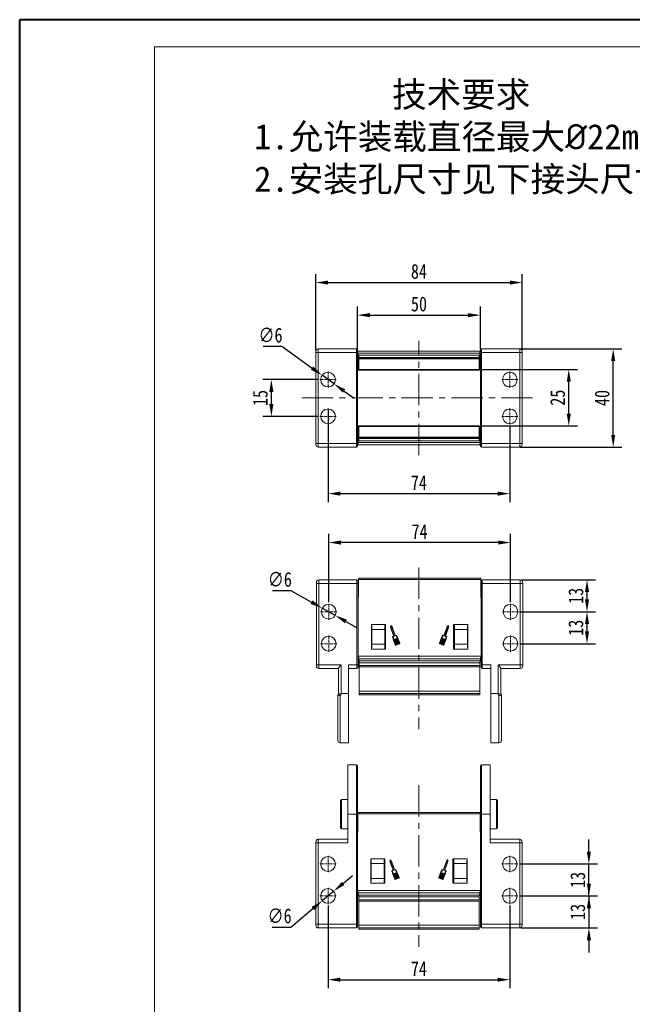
# Model space of a CAD drawing. Header units: millimetres. Extents: x 2548 to 3470, y -441 to 211.
# Tile 5 of 49: x 2548 to 2798, y -190 to 211. Entities that reach past the tile are written whole.
import ezdxf

# ---------------------------------------------------------------- set-up
doc = ezdxf.new("R2010")
doc.units = ezdxf.units.MM
doc.linetypes.add('CENTER', pattern=[0.6, 0.375, -0.075, 0.075, -0.075])
doc.linetypes.add('CENTERX2', pattern=[20.32, 12.7, -2.54, 2.54, -2.54])
doc.styles.get("Standard").update_dxf_attribs({"font": '仿宋_GB2312.ttf', "width": 0.8})
doc.styles.add('样式 6', font='仿宋_GB2312.ttf')
doc.dimstyles.new('ISO-25.1', dxfattribs={"dimtxt": 6, "dimasz": 5, "dimexe": 3.5, "dimexo": 0.625, "dimgap": 1.5, "dimtad": 1, "dimtoh": 1, "dimdsep": 46, "dimtxsty": 'Standard', "dimcen": 2.5, "dimadec": 0, "dimazin": 0, "dimtfac": 1, "dimtmove": 0, "dimatfit": 3, "dimfxl": 0, "dimarcsym": 0})
doc.dimstyles.new('副本 ISO-25.1', dxfattribs={"dimtxt": 6, "dimasz": 5, "dimexe": 3.5, "dimexo": 0.625, "dimgap": 1.5, "dimtad": 1, "dimdsep": 46, "dimtxsty": 'Standard', "dimcen": 2.5, "dimadec": 0, "dimazin": 0, "dimtfac": 1, "dimtmove": 0, "dimatfit": 3, "dimfxl": 0, "dimarcsym": 0})

# ---------------------------------------------------------------- blocks, each defined once
blk = doc.blocks.new('*D594')
at = {"color": 0, "lineweight": -2}
for p, q in [((2673.67, -149.56), (2673.67, -183.22)), ((2747.67, -149.56), (2747.67, -183.22)), ((2678.67, -179.72), (2742.67, -179.72))]:
    blk.add_line(p, q, dxfattribs=at)
at = {"color": 0, "lineweight": 9}
for points in [[(2678.67, -178.88), (2678.67, -180.55), (2673.67, -179.72)], [(2742.67, -178.88), (2742.67, -180.55), (2747.67, -179.72)]]:
    blk.add_solid(points, dxfattribs=at)
at = {"layer": 'Defpoints', "color": 0, "lineweight": 9}
for p in [(2673.67, -148.94), (2747.67, -148.94), (2747.67, -179.72)]:
    blk.add_point(p, dxfattribs=at)
at = {"color": 0, "lineweight": 9, "insert": (2710.67, -175.22), "char_height": 6, "attachment_point": 5}
blk.add_mtext('74', dxfattribs=at)
blk = doc.blocks.new('*D601')
at = {"color": 0, "lineweight": -2}
for p, q in [((2779.86, -127.64), (2779.86, -122.64)), ((2751.6, -132.64), (2783.36, -132.64)), ((2779.86, -145.64), (2779.86, -132.64)), ((2751.6, -145.64), (2783.36, -145.64)), ((2779.86, -150.64), (2779.86, -155.64))]:
    blk.add_line(p, q, dxfattribs=at)
at = {"color": 0, "lineweight": 9}
for points in [[(2779.03, -127.64), (2780.7, -127.64), (2779.86, -132.64)], [(2779.03, -150.64), (2780.7, -150.64), (2779.86, -145.64)]]:
    blk.add_solid(points, dxfattribs=at)
at = {"layer": 'Defpoints', "color": 0, "lineweight": 9}
for p in [(2750.97, -132.64), (2779.86, -132.64), (2750.97, -145.64)]:
    blk.add_point(p, dxfattribs=at)
at = {"color": 0, "lineweight": 9, "insert": (2775.36, -139.14), "char_height": 6, "attachment_point": 5, "rotation": 90}
blk.add_mtext('13', dxfattribs=at)
blk = doc.blocks.new('*D602')
at = {"color": 0, "lineweight": -2}
for p, q in [((2779.86, -140.64), (2779.86, -135.64)), ((2751.6, -145.64), (2783.36, -145.64)), ((2779.86, -145.64), (2779.86, -158.64)), ((2752.3, -158.64), (2783.36, -158.64)), ((2779.86, -163.64), (2779.86, -168.64))]:
    blk.add_line(p, q, dxfattribs=at)
at = {"color": 0, "lineweight": 9}
for points in [[(2779.03, -140.64), (2780.7, -140.64), (2779.86, -145.64)], [(2779.03, -163.64), (2780.7, -163.64), (2779.86, -158.64)]]:
    blk.add_solid(points, dxfattribs=at)
at = {"layer": 'Defpoints', "color": 0, "lineweight": 9}
for p in [(2750.97, -145.64), (2751.67, -158.64), (2779.86, -158.64)]:
    blk.add_point(p, dxfattribs=at)
at = {"color": 0, "lineweight": 9, "insert": (2775.36, -152.14), "char_height": 6, "attachment_point": 5, "rotation": 90}
blk.add_mtext('13', dxfattribs=at)
blk = doc.blocks.new('*D603')
at = {"color": 0, "lineweight": -2}
for p, q in [((2751.86, -30.01), (2782.59, -30.01)), ((2779.09, -38.01), (2779.09, -35.01)), ((2751.86, -43.01), (2782.59, -43.01))]:
    blk.add_line(p, q, dxfattribs=at)
at = {"color": 0, "lineweight": 9}
for points in [[(2778.26, -35.01), (2779.92, -35.01), (2779.09, -30.01)], [(2778.26, -38.01), (2779.92, -38.01), (2779.09, -43.01)]]:
    blk.add_solid(points, dxfattribs=at)
at = {"layer": 'Defpoints', "color": 0, "lineweight": 9}
for p in [(2751.24, -30.01), (2779.09, -30.01), (2751.24, -43.01)]:
    blk.add_point(p, dxfattribs=at)
at = {"color": 0, "lineweight": 9, "insert": (2774.59, -36.51), "char_height": 6, "attachment_point": 5, "rotation": 90}
blk.add_mtext('13', dxfattribs=at)
blk = doc.blocks.new('*D604')
at = {"color": 0, "lineweight": -2}
for p, q in [((2752.29, -17.01), (2782.59, -17.01)), ((2779.09, -25.01), (2779.09, -22.01)), ((2751.56, -30.01), (2782.59, -30.01))]:
    blk.add_line(p, q, dxfattribs=at)
at = {"color": 0, "lineweight": 9}
for points in [[(2778.26, -22.01), (2779.92, -22.01), (2779.09, -17.01)], [(2778.26, -25.01), (2779.92, -25.01), (2779.09, -30.01)]]:
    blk.add_solid(points, dxfattribs=at)
at = {"layer": 'Defpoints', "color": 0, "lineweight": 9}
for p in [(2751.67, -17.01), (2779.09, -17.01), (2750.94, -30.01)]:
    blk.add_point(p, dxfattribs=at)
at = {"color": 0, "lineweight": 9, "insert": (2774.59, -23.51), "char_height": 6, "attachment_point": 5, "rotation": 90}
blk.add_mtext('13', dxfattribs=at)
blk = doc.blocks.new('*D605')
at = {"color": 0, "lineweight": -2}
for p, q in [((2673.94, -26.09), (2673.94, 1.67)), ((2747.94, -26.09), (2747.94, 1.67)), ((2742.94, -1.83), (2678.94, -1.83))]:
    blk.add_line(p, q, dxfattribs=at)
at = {"color": 0, "lineweight": 9}
for points in [[(2678.94, -1), (2678.94, -2.67), (2673.94, -1.83)], [(2742.94, -1), (2742.94, -2.67), (2747.94, -1.83)]]:
    blk.add_solid(points, dxfattribs=at)
at = {"layer": 'Defpoints', "color": 0, "lineweight": 9}
for p in [(2673.94, -1.83), (2673.94, -26.71), (2747.94, -26.71)]:
    blk.add_point(p, dxfattribs=at)
at = {"color": 0, "lineweight": 9, "insert": (2710.94, 2.67), "char_height": 6, "attachment_point": 5}
blk.add_mtext('74', dxfattribs=at)
blk = doc.blocks.new('*D574')
at = {"color": 0, "lineweight": -2}
for p, q in [((2673.67, 51.86), (2673.67, 14.56)), ((2747.67, 45.56), (2747.67, 14.56)), ((2678.67, 18.06), (2742.67, 18.06))]:
    blk.add_line(p, q, dxfattribs=at)
at = {"color": 0, "lineweight": 9}
for points in [[(2678.67, 18.9), (2678.67, 17.23), (2673.67, 18.06)], [(2742.67, 18.9), (2742.67, 17.23), (2747.67, 18.06)]]:
    blk.add_solid(points, dxfattribs=at)
at = {"layer": 'Defpoints', "color": 0, "lineweight": 9}
for p in [(2673.67, 52.49), (2747.67, 46.19), (2747.67, 18.06)]:
    blk.add_point(p, dxfattribs=at)
at = {"color": 0, "lineweight": 9, "insert": (2710.67, 22.56), "char_height": 6, "attachment_point": 5}
blk.add_mtext('74', dxfattribs=at)
blk = doc.blocks.new('*D575')
at = {"color": 0, "lineweight": -2}
for p, q in [((2669.75, 64.49), (2647.07, 64.49)), ((2650.57, 54.49), (2650.57, 59.49)), ((2669.75, 49.49), (2647.07, 49.49))]:
    blk.add_line(p, q, dxfattribs=at)
at = {"color": 0, "lineweight": 9}
for points in [[(2649.74, 59.49), (2651.4, 59.49), (2650.57, 64.49)], [(2649.74, 54.49), (2651.4, 54.49), (2650.57, 49.49)]]:
    blk.add_solid(points, dxfattribs=at)
at = {"layer": 'Defpoints', "color": 0, "lineweight": 9}
for p in [(2650.57, 64.49), (2670.37, 64.49), (2670.37, 49.49)]:
    blk.add_point(p, dxfattribs=at)
at = {"color": 0, "lineweight": 9, "insert": (2646.07, 56.99), "char_height": 6, "attachment_point": 5, "rotation": 90}
blk.add_mtext('15', dxfattribs=at)
blk = doc.blocks.new('*D576')
at = {"color": 0, "lineweight": -2}
for p, q in [((2735.85, 68.61), (2775.16, 68.61)), ((2771.66, 50.63), (2771.66, 63.61)), ((2735.88, 45.63), (2775.16, 45.63))]:
    blk.add_line(p, q, dxfattribs=at)
at = {"color": 0, "lineweight": 9}
for points in [[(2770.83, 63.61), (2772.5, 63.61), (2771.66, 68.61)], [(2770.83, 50.63), (2772.5, 50.63), (2771.66, 45.63)]]:
    blk.add_solid(points, dxfattribs=at)
at = {"layer": 'Defpoints', "color": 0, "lineweight": 9}
for p in [(2735.22, 68.61), (2771.66, 68.61), (2735.25, 45.63)]:
    blk.add_point(p, dxfattribs=at)
at = {"color": 0, "lineweight": 9, "insert": (2767.16, 57.12), "char_height": 6, "attachment_point": 5, "rotation": 90}
blk.add_mtext('25', dxfattribs=at)
blk = doc.blocks.new('*D577')
at = {"color": 0, "lineweight": -2}
for p, q in [((2751.71, 76.99), (2793.25, 76.99)), ((2789.75, 41.99), (2789.75, 71.99)), ((2751.71, 36.99), (2793.25, 36.99))]:
    blk.add_line(p, q, dxfattribs=at)
at = {"color": 0, "lineweight": 9}
for points in [[(2788.92, 71.99), (2790.58, 71.99), (2789.75, 76.99)], [(2788.92, 41.99), (2790.58, 41.99), (2789.75, 36.99)]]:
    blk.add_solid(points, dxfattribs=at)
at = {"layer": 'Defpoints', "color": 0, "lineweight": 9}
for p in [(2751.09, 76.99), (2789.75, 76.99), (2751.09, 36.99)]:
    blk.add_point(p, dxfattribs=at)
at = {"color": 0, "lineweight": 9, "insert": (2785.25, 56.99), "char_height": 6, "attachment_point": 5, "rotation": 90}
blk.add_mtext('40', dxfattribs=at)
blk = doc.blocks.new('*D578')
at = {"color": 0, "lineweight": -2}
for p, q in [((2685.67, 76.83), (2685.67, 94.2)), ((2735.67, 76.83), (2735.67, 94.2)), ((2690.67, 90.7), (2730.67, 90.7))]:
    blk.add_line(p, q, dxfattribs=at)
at = {"color": 0, "lineweight": 9}
for points in [[(2690.67, 91.53), (2690.67, 89.87), (2685.67, 90.7)], [(2730.67, 91.53), (2730.67, 89.87), (2735.67, 90.7)]]:
    blk.add_solid(points, dxfattribs=at)
at = {"layer": 'Defpoints', "color": 0, "lineweight": 9}
for p in [(2735.67, 90.7), (2685.67, 76.2), (2735.67, 76.2)]:
    blk.add_point(p, dxfattribs=at)
at = {"color": 0, "lineweight": 9, "insert": (2710.67, 95.2), "char_height": 6, "attachment_point": 5}
blk.add_mtext('50', dxfattribs=at)
blk = doc.blocks.new('*D579')
at = {"color": 0, "lineweight": -2}
for p, q in [((2668.67, 76.36), (2668.67, 107.44)), ((2752.67, 76.36), (2752.67, 107.44)), ((2673.67, 103.94), (2747.67, 103.94))]:
    blk.add_line(p, q, dxfattribs=at)
at = {"color": 0, "lineweight": 9}
for points in [[(2673.67, 104.78), (2673.67, 103.11), (2668.67, 103.94)], [(2747.67, 104.78), (2747.67, 103.11), (2752.67, 103.94)]]:
    blk.add_solid(points, dxfattribs=at)
at = {"layer": 'Defpoints', "color": 0, "lineweight": 9}
for p in [(2752.67, 103.94), (2668.67, 75.74), (2752.67, 75.74)]:
    blk.add_point(p, dxfattribs=at)
at = {"color": 0, "lineweight": 9, "insert": (2710.67, 108.44), "char_height": 6, "attachment_point": 5}
blk.add_mtext('84', dxfattribs=at)
blk = doc.blocks.new('*D585')
at = {"color": 0, "lineweight": -2}
for p, q in [((2679.82, -140.52), (2683.66, -137.32)), ((2675.98, -143.72), (2671.37, -147.56)), ((2658.47, -158.29), (2667.52, -150.76)), ((2650.89, -158.29), (2658.47, -158.29))]:
    blk.add_line(p, q, dxfattribs=at)
at = {"color": 0, "lineweight": 9}
for points in [[(2679.29, -139.88), (2680.35, -141.16), (2675.98, -143.72)], [(2666.99, -150.12), (2668.06, -151.4), (2671.37, -147.56)]]:
    blk.add_solid(points, dxfattribs=at)
at = {"layer": 'Defpoints', "color": 0, "lineweight": 9}
for p in [(2675.98, -143.72), (2671.37, -147.56)]:
    blk.add_point(p, dxfattribs=at)
at = {"color": 0, "lineweight": 9, "insert": (2653.93, -153.79), "char_height": 6, "attachment_point": 5}
blk.add_mtext('∅6', dxfattribs=at)
blk = doc.blocks.new('*D586')
at = {"color": 0, "lineweight": -2}
for p, q in [((2650.98, -21.38), (2658.56, -21.38)), ((2658.56, -21.38), (2666.96, -26.09)), ((2676.55, -31.48), (2671.32, -28.54)), ((2680.91, -33.93), (2685.27, -36.38))]:
    blk.add_line(p, q, dxfattribs=at)
at = {"color": 0, "lineweight": 9}
for points in [[(2667.37, -25.37), (2666.55, -26.82), (2671.32, -28.54)], [(2681.32, -33.2), (2680.5, -34.66), (2676.55, -31.48)]]:
    blk.add_solid(points, dxfattribs=at)
at = {"layer": 'Defpoints', "color": 0, "lineweight": 9}
for p in [(2671.32, -28.54), (2676.55, -31.48)]:
    blk.add_point(p, dxfattribs=at)
at = {"color": 0, "lineweight": 9, "insert": (2654.02, -16.88), "char_height": 6, "attachment_point": 5}
blk.add_mtext('∅6', dxfattribs=at)
blk = doc.blocks.new('*D587')
at = {"color": 0, "lineweight": -2}
for p, q in [((2647.19, 78.03), (2654.77, 78.03)), ((2654.77, 78.03), (2667.17, 69.15)), ((2676.11, 62.74), (2671.23, 66.23)), ((2680.17, 59.82), (2684.24, 56.91))]:
    blk.add_line(p, q, dxfattribs=at)
at = {"color": 0, "lineweight": 9}
for points in [[(2667.66, 69.82), (2666.68, 68.47), (2671.23, 66.23)], [(2680.66, 60.5), (2679.69, 59.15), (2676.11, 62.74)]]:
    blk.add_solid(points, dxfattribs=at)
at = {"layer": 'Defpoints', "color": 0, "lineweight": 9}
for p in [(2671.23, 66.23), (2676.11, 62.74)]:
    blk.add_point(p, dxfattribs=at)
at = {"color": 0, "lineweight": 9, "insert": (2650.23, 82.53), "char_height": 6, "attachment_point": 5}
blk.add_mtext('∅6', dxfattribs=at)

msp = doc.modelspace()

# ---------------------------------------------------------------- linework, layer by layer
at = {"color": 7, "lineweight": 40}
for p in [(2548.099, -441.23), (3470.338, 210.925)]:
    msp.add_line(p, (2548.099, 210.925), dxfattribs=at)
at = {"color": 7, "lineweight": 13}
for p in [(2602.994, -430.251), (3459.359, 199.946)]:
    msp.add_line(p, (2602.994, 199.946), dxfattribs=at)
at = {"color": 1, "linetype": 'CENTERX2', "lineweight": 13}
for p, q in [((2710.672, 33.753), (2710.672, 80.218)), ((2662.981, 56.985), (2759.439, 56.985)), ((2710.672, -12.044), (2710.672, -77.742)), ((2710.672, -100.606), (2710.672, -166.304))]:
    msp.add_line(p, q, dxfattribs=at)
at = {"color": 7, "linetype": 'Continuous', "lineweight": 15}
for p, q in [((2669.672, 76.985), (2669.672, 75.485)), ((2685.172, 76.985), (2669.672, 76.985)), ((2685.172, 76.985), (2685.172, 75.485)), ((2685.672, 75.485), (2685.672, 76.485)), ((2735.672, 76.485), (2735.672, 75.485)), ((2751.672, 76.985), (2736.172, 76.985)), ((2736.172, 75.485), (2736.172, 76.985)), ((2751.672, 76.985), (2751.672, 75.485)), ((2668.672, 75.485), (2668.672, 75.985)), ((2668.672, 75.485), (2668.672, 38.485)), ((2668.672, 75.485), (2669.672, 75.485)), ((2669.672, 38.485), (2669.672, 75.485)), ((2669.672, 75.485), (2685.172, 75.485)), ((2685.672, 75.485), (2685.172, 75.485)), ((2685.172, 75.485), (2685.172, 38.485)), ((2685.741, 75.985), (2685.672, 75.985)), ((2685.672, 38.485), (2685.672, 75.485)), ((2685.74, 70.402), (2685.672, 73.054)), ((2685.687, 72.485), (2685.672, 72.485)), ((2735.603, 75.985), (2685.741, 75.985)), ((2685.886, 75.159), (2686.006, 70.497)), ((2685.886, 75.159), (2735.458, 75.159)), ((2686.122, 74.387), (2735.222, 74.387)), ((2686.122, 74.387), (2686.122, 74.386)), ((2686.122, 74.386), (2686.122, 73.493)), ((2735.222, 74.386), (2686.122, 74.386)), ((2686.122, 73.493), (2735.222, 73.493)), ((2686.122, 73.493), (2686.122, 73.353)), ((2735.222, 73.353), (2686.122, 73.353)), ((2686.122, 73.353), (2686.122, 72.951)), ((2686.122, 72.951), (2735.222, 72.951)), ((2686.122, 68.613), (2686.122, 72.951)), ((2735.222, 74.386), (2735.222, 74.387)), ((2735.222, 73.493), (2735.222, 74.386)), ((2735.222, 73.353), (2735.222, 73.493)), ((2735.222, 72.951), (2735.222, 73.353)), ((2735.222, 72.951), (2735.222, 68.613)), ((2735.337, 70.497), (2735.458, 75.159)), ((2735.672, 75.985), (2735.603, 75.985)), ((2735.672, 73.054), (2735.603, 70.402)), ((2735.657, 72.485), (2735.672, 72.485)), ((2735.672, 75.485), (2735.672, 38.485)), ((2736.172, 75.485), (2735.672, 75.485)), ((2736.172, 38.485), (2736.172, 75.485)), ((2736.172, 75.485), (2751.672, 75.485)), ((2752.672, 75.485), (2751.672, 75.485)), ((2751.672, 75.485), (2751.672, 38.485)), ((2752.672, 75.985), (2752.672, 75.485)), ((2752.672, 38.485), (2752.672, 75.485)), ((2685.712, 71.485), (2685.672, 71.485)), ((2685.738, 70.485), (2685.672, 70.485)), ((2685.672, 69.485), (2685.793, 69.485)), ((2686.122, 70.497), (2686.006, 70.497)), ((2686.102, 68.336), (2686.122, 68.336)), ((2735.222, 68.613), (2686.122, 68.613)), ((2686.122, 68.613), (2686.122, 68.336)), ((2686.122, 68.336), (2735.222, 68.336)), ((2735.337, 70.497), (2735.222, 70.497)), ((2735.222, 68.336), (2735.222, 68.613)), ((2735.222, 68.336), (2735.242, 68.336)), ((2735.551, 69.485), (2735.672, 69.485)), ((2735.672, 70.485), (2735.605, 70.485)), ((2735.631, 71.485), (2735.672, 71.485)), ((2685.793, 44.485), (2685.672, 44.485)), ((2686.122, 45.634), (2686.102, 45.634)), ((2735.222, 45.634), (2686.122, 45.634)), ((2686.122, 45.634), (2686.122, 45.357)), ((2686.122, 45.357), (2735.222, 45.357)), ((2686.122, 41.019), (2686.122, 45.357)), ((2735.222, 45.357), (2735.222, 45.634)), ((2735.242, 45.634), (2735.222, 45.634)), ((2735.222, 45.357), (2735.222, 41.019)), ((2735.672, 44.485), (2735.551, 44.485)), ((2685.672, 40.916), (2685.74, 43.568)), ((2685.672, 43.485), (2685.738, 43.485)), ((2685.712, 42.485), (2685.672, 42.485)), ((2685.687, 41.485), (2685.672, 41.485)), ((2686.006, 43.473), (2685.886, 38.811)), ((2686.006, 43.473), (2686.122, 43.473)), ((2735.222, 41.019), (2686.122, 41.019)), ((2686.122, 41.019), (2686.122, 40.617)), ((2686.122, 40.617), (2735.222, 40.617)), ((2686.122, 40.617), (2686.122, 40.477)), ((2735.222, 40.477), (2686.122, 40.477)), ((2686.122, 40.477), (2686.122, 39.584)), ((2735.222, 43.473), (2735.337, 43.473)), ((2735.222, 40.617), (2735.222, 41.019)), ((2735.222, 40.477), (2735.222, 40.617)), ((2735.222, 39.584), (2735.222, 40.477)), ((2735.458, 38.811), (2735.337, 43.473)), ((2735.603, 43.568), (2735.672, 40.916)), ((2735.605, 43.485), (2735.672, 43.485)), ((2735.631, 42.485), (2735.672, 42.485)), ((2735.657, 41.485), (2735.672, 41.485)), ((2668.672, 38.485), (2669.672, 38.485)), ((2668.672, 37.985), (2668.672, 38.485)), ((2685.172, 38.485), (2669.672, 38.485)), ((2669.672, 36.985), (2669.672, 38.485)), ((2669.672, 36.985), (2685.172, 36.985)), ((2685.172, 38.485), (2685.672, 38.485)), ((2685.172, 38.485), (2685.172, 36.985)), ((2685.672, 37.485), (2685.672, 38.485)), ((2685.672, 37.985), (2685.741, 37.985)), ((2685.741, 37.985), (2735.603, 37.985)), ((2735.458, 38.811), (2685.886, 38.811)), ((2735.222, 39.584), (2686.122, 39.584)), ((2686.122, 39.584), (2735.222, 39.584)), ((2686.122, 39.584), (2686.122, 39.584)), ((2735.222, 39.584), (2735.222, 39.584)), ((2735.603, 37.985), (2735.672, 37.985)), ((2735.672, 38.485), (2736.172, 38.485)), ((2735.672, 38.485), (2735.672, 37.485)), ((2751.672, 38.485), (2736.172, 38.485)), ((2736.172, 36.985), (2736.172, 38.485)), ((2736.172, 36.985), (2751.672, 36.985)), ((2752.672, 38.485), (2751.672, 38.485)), ((2751.672, 36.985), (2751.672, 38.485)), ((2752.672, 38.485), (2752.672, 37.985)), ((2668.936, -18.012), (2668.936, -18.512)), ((2668.936, -18.512), (2669.936, -18.512)), ((2668.936, -51.562), (2668.936, -18.512)), ((2669.936, -17.012), (2669.936, -18.512)), ((2669.936, -17.012), (2685.436, -17.012)), ((2669.936, -18.512), (2669.936, -51.562)), ((2685.436, -18.512), (2669.936, -18.512)), ((2685.436, -18.512), (2685.436, -17.012)), ((2685.436, -51.562), (2685.436, -18.512)), ((2685.436, -18.512), (2685.936, -18.512)), ((2686.033, -16.873), (2685.936, -31.662)), ((2685.936, -17.512), (2685.936, -18.512)), ((2685.936, -18.512), (2685.936, -51.562)), ((2686.033, -16.873), (2686.036, -16.373)), ((2735.84, -16.873), (2686.033, -16.873)), ((2686.036, -16.373), (2735.836, -16.373)), ((2735.836, -16.373), (2735.84, -16.873)), ((2735.936, -31.662), (2735.84, -16.873)), ((2735.936, -18.512), (2735.936, -17.512)), ((2735.936, -18.512), (2736.436, -18.512)), ((2735.936, -51.562), (2735.936, -18.512)), ((2736.436, -17.012), (2736.436, -18.512)), ((2736.436, -17.012), (2751.936, -17.012)), ((2736.436, -18.512), (2736.436, -51.562)), ((2751.936, -18.512), (2736.436, -18.512)), ((2751.936, -17.012), (2751.936, -18.512)), ((2751.936, -51.562), (2751.936, -18.512)), ((2751.936, -18.512), (2752.936, -18.512)), ((2752.936, -18.512), (2752.936, -18.012)), ((2752.936, -18.512), (2752.936, -51.562)), ((2697.086, -35.162), (2691.286, -35.162)), ((2691.286, -35.162), (2691.286, -45.162)), ((2691.286, -35.829), (2691.436, -35.829)), ((2691.436, -35.829), (2691.436, -37.162)), ((2696.736, -35.162), (2696.736, -37.162)), ((2696.736, -35.562), (2697.086, -35.562)), ((2697.086, -45.162), (2697.086, -35.162)), ((2699.154, -35.694), (2699.12, -36.359)), ((2699.274, -35.85), (2699.249, -36.339)), ((2699.72, -36.14), (2699.265, -35.653)), ((2699.609, -36.208), (2699.274, -35.85)), ((2722.608, -35.653), (2722.153, -36.14)), ((2722.598, -35.85), (2722.264, -36.208)), ((2722.624, -36.339), (2722.598, -35.85)), ((2722.752, -36.359), (2722.718, -35.694)), ((2724.786, -35.162), (2724.786, -45.162)), ((2730.586, -35.162), (2724.786, -35.162)), ((2724.786, -35.562), (2725.136, -35.562)), ((2725.136, -37.162), (2725.136, -35.162)), ((2730.436, -35.829), (2730.586, -35.829)), ((2730.436, -37.162), (2730.436, -35.829)), ((2730.586, -45.162), (2730.586, -35.162)), ((2696.736, -37.162), (2691.436, -37.162)), ((2691.436, -37.162), (2691.436, -43.162)), ((2696.736, -37.162), (2696.736, -43.162)), ((2699.12, -36.359), (2700.405, -39.876)), ((2699.249, -36.339), (2700.569, -39.952)), ((2700.929, -39.82), (2699.609, -36.208)), ((2701.016, -39.687), (2699.72, -36.14)), ((2700.386, -39.917), (2699.952, -40.075)), ((2700.55, -39.993), (2700.086, -40.162)), ((2701.433, -39.67), (2700.969, -39.839)), ((2701.48, -39.517), (2701.016, -39.687)), ((2720.857, -39.687), (2720.393, -39.517)), ((2720.903, -39.839), (2720.439, -39.67)), ((2722.153, -36.14), (2720.857, -39.687)), ((2722.264, -36.208), (2720.944, -39.82)), ((2721.304, -39.952), (2722.624, -36.339)), ((2721.786, -40.162), (2721.323, -39.993)), ((2721.467, -39.876), (2722.752, -36.359)), ((2721.92, -40.075), (2721.486, -39.917)), ((2725.136, -37.162), (2730.436, -37.162)), ((2725.136, -43.162), (2725.136, -37.162)), ((2730.436, -43.162), (2730.436, -37.162)), ((2696.736, -43.162), (2691.436, -43.162)), ((2691.436, -43.162), (2691.436, -44.496)), ((2696.736, -43.162), (2696.736, -45.162)), ((2700.179, -41.116), (2701.047, -43.494)), ((2700.312, -41.11), (2701.167, -43.45)), ((2701.489, -43.401), (2700.695, -41.227)), ((2700.714, -41.186), (2700.774, -41.164)), ((2700.815, -41.183), (2701.609, -43.357)), ((2701.909, -43.247), (2701.115, -41.074)), ((2701.134, -41.033), (2701.194, -41.011)), ((2701.235, -41.03), (2702.029, -43.204)), ((2701.249, -43.488), (2701.489, -43.401)), ((2701.293, -43.608), (2702.732, -43.082)), ((2702.328, -43.094), (2701.534, -40.92)), ((2701.553, -40.88), (2701.613, -40.858)), ((2701.609, -43.357), (2701.909, -43.247)), ((2701.654, -40.877), (2702.448, -43.05)), ((2702.726, -42.881), (2701.871, -40.54)), ((2702.846, -42.837), (2701.977, -40.459)), ((2702.029, -43.204), (2702.328, -43.094)), ((2702.448, -43.05), (2702.688, -42.963)), ((2719.895, -40.459), (2719.026, -42.837)), ((2719.14, -43.082), (2720.579, -43.608)), ((2720.001, -40.54), (2719.146, -42.881)), ((2719.184, -42.963), (2719.424, -43.05)), ((2719.424, -43.05), (2720.218, -40.877)), ((2720.338, -40.92), (2719.544, -43.094)), ((2719.544, -43.094), (2719.844, -43.204)), ((2719.844, -43.204), (2720.638, -41.03)), ((2720.758, -41.074), (2719.964, -43.247)), ((2719.964, -43.247), (2720.264, -43.357)), ((2720.259, -40.858), (2720.319, -40.88)), ((2720.264, -43.357), (2721.058, -41.183)), ((2721.178, -41.227), (2720.383, -43.401)), ((2720.383, -43.401), (2720.623, -43.488)), ((2720.679, -41.011), (2720.739, -41.033)), ((2720.705, -43.45), (2721.56, -41.11)), ((2720.825, -43.494), (2721.694, -41.116)), ((2721.099, -41.164), (2721.159, -41.186)), ((2725.136, -43.162), (2730.436, -43.162)), ((2725.136, -45.162), (2725.136, -43.162)), ((2730.436, -44.496), (2730.436, -43.162)), ((2685.936, -47.662), (2686.005, -48.134)), ((2691.436, -44.496), (2691.286, -44.496)), ((2691.286, -45.162), (2697.086, -45.162)), ((2696.736, -44.762), (2697.086, -44.762)), ((2724.786, -44.762), (2725.136, -44.762)), ((2724.786, -45.162), (2730.586, -45.162)), ((2730.586, -44.496), (2730.436, -44.496)), ((2735.867, -48.134), (2735.936, -47.662)), ((2668.936, -51.562), (2669.936, -51.562)), ((2668.936, -51.562), (2668.936, -52.062)), ((2669.936, -51.562), (2678.936, -51.562)), ((2669.936, -53.062), (2669.936, -51.562)), ((2678.936, -51.562), (2678.936, -63.314)), ((2685.436, -51.562), (2681.936, -51.562)), ((2681.936, -63.314), (2681.936, -51.562)), ((2685.436, -51.562), (2685.936, -51.562)), ((2685.436, -53.062), (2685.436, -51.562)), ((2685.936, -51.562), (2685.936, -52.562)), ((2686.005, -48.134), (2735.867, -48.134)), ((2686.15, -49.119), (2686.005, -48.134)), ((2735.722, -49.119), (2686.15, -49.119)), ((2686.271, -49.941), (2686.15, -49.119)), ((2686.271, -49.941), (2735.602, -49.941)), ((2686.386, -50.729), (2686.271, -49.941)), ((2686.386, -50.729), (2735.486, -50.729)), ((2686.386, -51.897), (2686.386, -50.729)), ((2686.386, -51.897), (2735.486, -51.897)), ((2686.386, -52.457), (2686.386, -51.897)), ((2735.602, -49.941), (2735.486, -50.729)), ((2735.486, -50.729), (2735.486, -51.897)), ((2735.486, -51.897), (2735.486, -52.457)), ((2735.722, -49.119), (2735.602, -49.941)), ((2735.867, -48.134), (2735.722, -49.119)), ((2735.936, -51.562), (2736.436, -51.562)), ((2735.936, -52.562), (2735.936, -51.562)), ((2736.436, -51.562), (2739.936, -51.562)), ((2736.436, -51.562), (2736.436, -53.062)), ((2739.936, -51.562), (2739.936, -63.314)), ((2742.936, -51.562), (2751.936, -51.562)), ((2742.936, -63.314), (2742.936, -51.562)), ((2751.936, -51.562), (2752.936, -51.562)), ((2751.936, -51.562), (2751.936, -53.062)), ((2752.936, -52.062), (2752.936, -51.562)), ((2669.936, -53.062), (2677.936, -53.062)), ((2677.936, -63.314), (2677.936, -52.976)), ((2681.936, -53.062), (2685.436, -53.062)), ((2686.386, -52.457), (2735.486, -52.457)), ((2686.386, -62.258), (2686.386, -52.457)), ((2735.486, -52.457), (2735.486, -62.258)), ((2736.436, -53.062), (2739.936, -53.062)), ((2743.936, -52.976), (2743.936, -63.314)), ((2743.936, -53.062), (2751.936, -53.062)), ((2677.636, -63.834), (2677.936, -63.314)), ((2677.636, -82.314), (2677.636, -63.834)), ((2677.636, -63.834), (2677.636, -63.834)), ((2678.83, -63.79), (2678.636, -64.143)), ((2678.936, -63.314), (2681.936, -63.314)), ((2681.936, -83.314), (2681.936, -63.314)), ((2686.386, -62.258), (2735.486, -62.258)), ((2686.386, -63.227), (2686.386, -62.258)), ((2686.386, -63.227), (2735.486, -63.227)), ((2686.386, -63.824), (2686.386, -63.227)), ((2686.386, -63.824), (2735.486, -63.824)), ((2735.486, -62.258), (2735.486, -63.227)), ((2735.486, -63.227), (2735.486, -63.824)), ((2742.936, -63.314), (2739.936, -63.314)), ((2739.936, -63.314), (2739.936, -83.314)), ((2743.236, -64.143), (2743.042, -63.79)), ((2743.936, -63.314), (2744.236, -63.834)), ((2744.236, -63.834), (2744.236, -63.834)), ((2744.236, -63.834), (2744.236, -82.314)), ((2678.636, -64.143), (2678.636, -83.314)), ((2743.236, -83.314), (2743.236, -64.143)), ((2678.636, -83.314), (2681.936, -83.314)), ((2739.936, -83.314), (2743.236, -83.314)), ((2685.172, -92.335), (2681.672, -92.335)), ((2681.672, -92.335), (2681.672, -112.335)), ((2685.172, -112.335), (2685.172, -92.335)), ((2685.672, -92.835), (2685.672, -112.335)), ((2735.672, -112.335), (2735.672, -92.835)), ((2739.672, -92.335), (2736.172, -92.335)), ((2736.172, -92.335), (2736.172, -112.335)), ((2739.672, -112.335), (2739.672, -92.335)), ((2678.672, -117.785), (2678.672, -106.885)), ((2681.672, -106.385), (2679.172, -106.385)), ((2679.172, -106.385), (2679.172, -118.285)), ((2742.172, -106.385), (2739.672, -106.385)), ((2742.172, -118.285), (2742.172, -106.385)), ((2742.672, -117.785), (2742.672, -106.885)), ((2685.769, -112.197), (2685.772, -111.697)), ((2685.772, -111.697), (2735.572, -111.697)), ((2735.572, -111.697), (2735.575, -112.197)), ((2685.172, -112.335), (2681.672, -112.335)), ((2681.672, -112.335), (2681.672, -124.088)), ((2685.172, -157.138), (2685.172, -112.335)), ((2685.172, -112.335), (2685.672, -112.335)), ((2685.769, -112.197), (2685.672, -126.987)), ((2685.672, -112.335), (2685.672, -157.138)), ((2735.575, -112.197), (2685.769, -112.197)), ((2735.672, -126.987), (2735.575, -112.197)), ((2735.672, -112.335), (2736.172, -112.335)), ((2735.672, -157.138), (2735.672, -112.335)), ((2736.172, -112.335), (2739.672, -112.335)), ((2736.172, -112.335), (2736.172, -157.138)), ((2739.672, -124.088), (2739.672, -112.335)), ((2679.172, -118.285), (2681.672, -118.285)), ((2739.672, -118.285), (2742.172, -118.285)), ((2668.672, -123.588), (2668.672, -124.088)), ((2669.672, -124.088), (2668.672, -124.088)), ((2668.672, -157.138), (2668.672, -124.088)), ((2681.672, -122.588), (2669.672, -122.588)), ((2669.672, -124.088), (2669.672, -122.588)), ((2669.672, -124.088), (2669.672, -157.138)), ((2681.672, -124.088), (2669.672, -124.088)), ((2751.672, -122.588), (2739.672, -122.588)), ((2751.672, -124.088), (2739.672, -124.088)), ((2751.672, -122.588), (2751.672, -124.088)), ((2751.672, -157.138), (2751.672, -124.088)), ((2752.672, -124.088), (2751.672, -124.088)), ((2752.672, -124.088), (2752.672, -123.588)), ((2752.672, -124.088), (2752.672, -157.138)), ((2696.822, -130.487), (2691.022, -130.487)), ((2691.022, -130.487), (2691.022, -140.487)), ((2691.022, -131.153), (2691.172, -131.153)), ((2691.172, -131.153), (2691.172, -132.487)), ((2696.472, -130.487), (2696.472, -132.487)), ((2696.472, -130.887), (2696.822, -130.887)), ((2696.822, -140.487), (2696.822, -130.487)), ((2698.89, -131.018), (2698.856, -131.683)), ((2698.856, -131.683), (2700.141, -135.2)), ((2699.01, -131.175), (2698.984, -131.664)), ((2698.984, -131.664), (2700.304, -135.276)), ((2699.455, -131.464), (2699, -130.978)), ((2699.344, -131.532), (2699.01, -131.175)), ((2700.664, -135.145), (2699.344, -131.532)), ((2700.751, -135.011), (2699.455, -131.464)), ((2721.888, -131.464), (2720.592, -135.011)), ((2721.999, -131.532), (2720.679, -135.145)), ((2721.039, -135.276), (2722.359, -131.664)), ((2721.203, -135.2), (2722.488, -131.683)), ((2722.343, -130.978), (2721.888, -131.464)), ((2722.334, -131.175), (2721.999, -131.532)), ((2722.359, -131.664), (2722.334, -131.175)), ((2722.488, -131.683), (2722.454, -131.018)), ((2724.522, -130.487), (2724.522, -140.487)), ((2730.322, -130.487), (2724.522, -130.487)), ((2724.522, -130.887), (2724.872, -130.887)), ((2724.872, -132.487), (2724.872, -130.487)), ((2730.172, -131.153), (2730.322, -131.153)), ((2730.172, -132.487), (2730.172, -131.153)), ((2730.322, -140.487), (2730.322, -130.487)), ((2696.472, -132.487), (2691.172, -132.487)), ((2691.172, -132.487), (2691.172, -138.487)), ((2696.472, -132.487), (2696.472, -138.487)), ((2700.122, -135.241), (2699.688, -135.4)), ((2700.285, -135.317), (2699.822, -135.487)), ((2701.169, -134.994), (2700.705, -135.164)), ((2701.215, -134.842), (2700.751, -135.011)), ((2701.289, -136.204), (2701.349, -136.182)), ((2701.39, -136.201), (2702.184, -138.375)), ((2702.462, -138.205), (2701.607, -135.864)), ((2702.582, -138.161), (2701.713, -135.783)), ((2719.631, -135.783), (2718.762, -138.161)), ((2719.737, -135.864), (2718.882, -138.205)), ((2719.16, -138.375), (2719.954, -136.201)), ((2719.995, -136.182), (2720.055, -136.204)), ((2720.592, -135.011), (2720.129, -134.842)), ((2720.639, -135.164), (2720.175, -134.994)), ((2721.522, -135.487), (2721.058, -135.317)), ((2721.656, -135.4), (2721.222, -135.241)), ((2724.872, -132.487), (2730.172, -132.487)), ((2724.872, -138.487), (2724.872, -132.487)), ((2730.172, -138.487), (2730.172, -132.487)), ((2691.172, -139.82), (2691.022, -139.82)), ((2696.472, -138.487), (2691.172, -138.487)), ((2691.172, -138.487), (2691.172, -139.82)), ((2696.472, -138.487), (2696.472, -140.487)), ((2696.472, -140.087), (2696.822, -140.087)), ((2699.914, -136.44), (2700.783, -138.818)), ((2700.048, -136.434), (2700.903, -138.775)), ((2701.225, -138.725), (2700.43, -136.552)), ((2700.449, -136.511), (2700.509, -136.489)), ((2700.55, -136.508), (2701.345, -138.681)), ((2701.644, -138.572), (2700.85, -136.398)), ((2700.869, -136.357), (2700.929, -136.335)), ((2700.97, -136.354), (2701.764, -138.528)), ((2700.985, -138.813), (2701.225, -138.725)), ((2701.029, -138.933), (2702.468, -138.407)), ((2702.064, -138.418), (2701.27, -136.245)), ((2701.345, -138.681), (2701.644, -138.572)), ((2701.764, -138.528), (2702.064, -138.418)), ((2702.184, -138.375), (2702.424, -138.287)), ((2718.876, -138.407), (2720.315, -138.933)), ((2718.92, -138.287), (2719.16, -138.375)), ((2720.074, -136.245), (2719.28, -138.418)), ((2719.28, -138.418), (2719.579, -138.528)), ((2719.579, -138.528), (2720.373, -136.354)), ((2720.493, -136.398), (2719.699, -138.572)), ((2719.699, -138.572), (2719.999, -138.681)), ((2719.999, -138.681), (2720.793, -136.508)), ((2720.913, -136.552), (2720.119, -138.725)), ((2720.119, -138.725), (2720.359, -138.813)), ((2720.414, -136.335), (2720.474, -136.357)), ((2720.441, -138.775), (2721.296, -136.434)), ((2720.561, -138.818), (2721.43, -136.44)), ((2720.834, -136.489), (2720.894, -136.511)), ((2724.522, -140.087), (2724.872, -140.087)), ((2724.872, -138.487), (2730.172, -138.487)), ((2724.872, -140.487), (2724.872, -138.487)), ((2730.172, -139.82), (2730.172, -138.487)), ((2730.322, -139.82), (2730.172, -139.82)), ((2685.672, -142.987), (2685.741, -143.458)), ((2685.741, -143.458), (2735.603, -143.458)), ((2685.886, -144.443), (2685.741, -143.458)), ((2691.022, -140.487), (2696.822, -140.487)), ((2724.522, -140.487), (2730.322, -140.487)), ((2735.603, -143.458), (2735.458, -144.443)), ((2735.603, -143.458), (2735.672, -142.987)), ((2735.458, -144.443), (2685.886, -144.443)), ((2686.006, -145.265), (2685.886, -144.443)), ((2686.006, -145.265), (2735.337, -145.265)), ((2686.122, -146.053), (2686.006, -145.265)), ((2686.122, -146.053), (2735.222, -146.053)), ((2686.122, -147.221), (2686.122, -146.053)), ((2686.122, -147.221), (2735.222, -147.221)), ((2686.122, -147.781), (2686.122, -147.221)), ((2686.122, -147.781), (2735.222, -147.781)), ((2686.122, -157.582), (2686.122, -147.781)), ((2735.337, -145.265), (2735.222, -146.053)), ((2735.222, -146.053), (2735.222, -147.221)), ((2735.222, -147.221), (2735.222, -147.781)), ((2735.222, -147.781), (2735.222, -157.582)), ((2735.458, -144.443), (2735.337, -145.265)), ((2669.672, -157.138), (2668.672, -157.138)), ((2668.672, -157.138), (2668.672, -157.638)), ((2669.672, -157.138), (2685.172, -157.138)), ((2669.672, -157.138), (2669.672, -158.638)), ((2685.172, -158.638), (2669.672, -158.638)), ((2685.172, -157.138), (2685.672, -157.138)), ((2685.172, -158.638), (2685.172, -157.138)), ((2685.672, -157.138), (2685.672, -158.138)), ((2686.122, -157.582), (2735.222, -157.582)), ((2686.122, -158.551), (2686.122, -157.582)), ((2686.122, -158.551), (2735.222, -158.551)), ((2686.122, -159.149), (2686.122, -158.551)), ((2686.122, -159.149), (2735.222, -159.149)), ((2735.222, -157.582), (2735.222, -158.551)), ((2735.222, -158.551), (2735.222, -159.149)), ((2735.672, -157.138), (2736.172, -157.138)), ((2735.672, -158.138), (2735.672, -157.138)), ((2736.172, -157.138), (2751.672, -157.138)), ((2736.172, -157.138), (2736.172, -158.638)), ((2751.672, -158.638), (2736.172, -158.638)), ((2752.672, -157.138), (2751.672, -157.138)), ((2751.672, -157.138), (2751.672, -158.638)), ((2752.672, -157.638), (2752.672, -157.138))]:
    msp.add_line(p, q, dxfattribs=at)
at = {"color": 1, "linetype": 'CENTER', "lineweight": 9, "ltscale": 3.048}
for p, q in [((2670.372, 64.485), (2676.972, 64.485)), ((2673.672, 67.785), (2673.672, 61.185)), ((2744.372, 64.485), (2750.972, 64.485)), ((2747.672, 67.785), (2747.672, 61.185)), ((2673.672, 52.785), (2673.672, 46.185)), ((2747.672, 52.785), (2747.672, 46.185)), ((2670.372, 49.485), (2676.972, 49.485)), ((2744.372, 49.485), (2750.972, 49.485)), ((2673.936, -33.312), (2673.936, -26.712)), ((2747.936, -33.312), (2747.936, -26.712)), ((2670.636, -30.012), (2677.236, -30.012)), ((2744.636, -30.012), (2751.236, -30.012)), ((2673.936, -46.312), (2673.936, -39.712)), ((2747.936, -46.312), (2747.936, -39.712)), ((2670.636, -43.012), (2677.236, -43.012)), ((2744.636, -43.012), (2751.236, -43.012)), ((2673.672, -135.938), (2673.672, -129.338)), ((2747.672, -135.938), (2747.672, -129.338)), ((2670.372, -132.638), (2676.972, -132.638)), ((2744.372, -132.638), (2750.972, -132.638)), ((2673.672, -148.938), (2673.672, -142.338)), ((2747.672, -148.938), (2747.672, -142.338)), ((2670.372, -145.638), (2676.972, -145.638)), ((2744.372, -145.638), (2750.972, -145.638))]:
    msp.add_line(p, q, dxfattribs=at)
at = {"color": 7, "linetype": 'Continuous', "lineweight": 15}
for centre in [(2673.672, 64.485), (2747.672, 64.485), (2673.672, 49.485), (2747.672, 49.485), (2673.936, -30.012), (2747.936, -30.012), (2673.936, -43.012), (2747.936, -43.012), (2673.672, -132.638), (2747.672, -132.638), (2673.672, -145.638), (2747.672, -145.638)]:
    msp.add_circle(centre, 3, dxfattribs=at)
for centre, radius, start, end in [((2669.672, 75.985), 1, 90, 180), ((2685.172, 76.485), 0.5, 0, 90), ((2736.172, 76.485), 0.5, 90, 180), ((2751.672, 75.985), 1, 0, 90), ((2669.672, 37.985), 1, 180, 270), ((2685.172, 37.485), 0.5, 270, 0), ((2736.172, 37.485), 0.5, 180, 270), ((2751.672, 37.985), 1, 270, 0), ((2669.936, -18.012), 1, 90, 180), ((2685.436, -17.512), 0.5, 0, 90), ((2736.436, -17.512), 0.5, 90, 180), ((2751.936, -18.012), 1, 0, 90), ((2699.218, -35.697), 0.0638, 43.09192, 177.049), ((2722.654, -35.697), 0.0638, 2.951, 136.90808), ((2700.375, -39.887), 0.0319, 290.07046, 20.07046), ((2700.539, -39.963), 0.0319, 290.07046, 20.07046), ((2700.959, -39.81), 0.0319, 200.07046, 290.07046), ((2702.51, -39.673), 1.076, 179.8338, 233.62975), ((2701.501, -39.577), 0.0638, 354.55545, 110.07046), ((2702.51, -39.673), 0.949, 174.55545, 235.88812), ((2719.363, -39.673), 0.949, 304.11188, 5.44455), ((2719.363, -39.673), 1.076, 306.37025, 0.1662), ((2720.371, -39.577), 0.0638, 69.92954, 185.44455), ((2720.914, -39.81), 0.0319, 249.92954, 339.92954), ((2721.334, -39.963), 0.0319, 159.92954, 249.92954), ((2721.497, -39.887), 0.0319, 159.92954, 249.92954), ((2699.974, -40.135), 0.0638, 110.07046, 225.58546), ((2699.265, -40.859), 0.949, 344.2528, 45.58546), ((2699.265, -40.859), 1.076, 346.51116, 40.30711), ((2700.725, -41.216), 0.0319, 110.07046, 200.07046), ((2700.785, -41.194), 0.0319, 20.07046, 110.07046), ((2701.227, -43.428), 0.192, 200.07046, 290.07046), ((2701.145, -41.063), 0.0319, 110.07046, 200.07046), ((2701.227, -43.428), 0.0638, 200.07046, 290.07046), ((2701.205, -41.041), 0.0319, 20.07046, 110.07046), ((2701.564, -40.91), 0.0319, 110.07046, 200.07046), ((2701.624, -40.888), 0.0319, 20.07046, 110.07046), ((2702.666, -42.903), 0.0638, 290.07046, 20.07046), ((2702.666, -42.903), 0.192, 290.07046, 20.07046), ((2719.206, -42.903), 0.192, 159.92954, 249.92954), ((2719.206, -42.903), 0.0638, 159.92954, 249.92954), ((2720.248, -40.888), 0.0319, 69.92954, 159.92954), ((2720.308, -40.91), 0.0319, 339.92954, 69.92954), ((2720.645, -43.428), 0.192, 249.92954, 339.92954), ((2720.645, -43.428), 0.0638, 249.92954, 339.92954), ((2720.668, -41.041), 0.0319, 69.92954, 159.92954), ((2720.728, -41.063), 0.0319, 339.92954, 69.92954), ((2721.088, -41.194), 0.0319, 69.92954, 159.92954), ((2721.148, -41.216), 0.0319, 339.92954, 69.92954), ((2722.607, -40.859), 1.076, 139.69289, 193.48884), ((2722.607, -40.859), 0.949, 134.41454, 195.7472), ((2721.898, -40.135), 0.0638, 314.41454, 69.92954), ((2669.936, -52.062), 1, 180, 270), ((2751.936, -52.062), 1, 270, 0), ((2685.436, -52.562), 0.5, 270, 0), ((2736.436, -52.562), 0.5, 180, 270), ((2678.636, -82.314), 1, 180, 270), ((2743.236, -82.314), 1, 270, 360), ((2685.172, -92.835), 0.5, 360, 90), ((2736.172, -92.835), 0.5, 90, 180), ((2679.172, -106.885), 0.5, 90, 180), ((2742.172, -106.885), 0.5, 360, 90), ((2679.172, -117.785), 0.5, 180, 270), ((2742.172, -117.785), 0.5, 270, 0), ((2669.672, -123.588), 1, 90, 180), ((2751.672, -123.588), 1, 0, 90), ((2698.954, -131.021), 0.0638, 43.09192, 177.049), ((2722.39, -131.021), 0.0638, 2.951, 136.90808), ((2699.71, -135.46), 0.0638, 110.07046, 225.58546), ((2699.001, -136.183), 0.949, 344.2528, 45.58546), ((2699.001, -136.183), 1.076, 346.51116, 40.30711), ((2700.111, -135.211), 0.0319, 290.07046, 20.07046), ((2700.274, -135.287), 0.0319, 290.07046, 20.07046), ((2700.694, -135.134), 0.0319, 200.07046, 290.07046), ((2702.245, -134.998), 1.076, 179.8338, 233.62975), ((2701.237, -134.902), 0.0638, 354.55545, 110.07046), ((2701.3, -136.234), 0.0319, 110.07046, 200.07046), ((2702.245, -134.998), 0.949, 174.55545, 235.88812), ((2701.36, -136.212), 0.0319, 20.07046, 110.07046), ((2719.099, -134.998), 0.949, 304.11188, 5.44455), ((2719.099, -134.998), 1.076, 306.37025, 0.1662), ((2719.984, -136.212), 0.0319, 69.92954, 159.92954), ((2720.107, -134.902), 0.0638, 69.92954, 185.44455), ((2720.044, -136.234), 0.0319, 339.92954, 69.92954), ((2720.65, -135.134), 0.0319, 249.92954, 339.92954), ((2721.069, -135.287), 0.0319, 159.92954, 249.92954), ((2721.233, -135.211), 0.0319, 159.92954, 249.92954), ((2722.343, -136.183), 1.076, 139.69289, 193.48884), ((2722.343, -136.183), 0.949, 134.41454, 195.7472), ((2721.634, -135.46), 0.0638, 314.41454, 69.92954), ((2700.46, -136.541), 0.0319, 110.07046, 200.07046), ((2700.52, -136.519), 0.0319, 20.07046, 110.07046), ((2700.963, -138.753), 0.192, 200.07046, 290.07046), ((2700.88, -136.387), 0.0319, 110.07046, 200.07046), ((2700.963, -138.753), 0.0638, 200.07046, 290.07046), ((2700.94, -136.365), 0.0319, 20.07046, 110.07046), ((2702.402, -138.227), 0.0638, 290.07046, 20.07046), ((2702.402, -138.227), 0.192, 290.07046, 20.07046), ((2718.942, -138.227), 0.192, 159.92954, 249.92954), ((2718.942, -138.227), 0.0638, 159.92954, 249.92954), ((2720.381, -138.753), 0.192, 249.92954, 339.92954), ((2720.381, -138.753), 0.0638, 249.92954, 339.92954), ((2720.403, -136.365), 0.0319, 69.92954, 159.92954), ((2720.463, -136.387), 0.0319, 339.92954, 69.92954), ((2720.823, -136.519), 0.0319, 69.92954, 159.92954), ((2720.883, -136.541), 0.0319, 339.92954, 69.92954), ((2669.672, -157.638), 1, 180, 270), ((2685.172, -158.138), 0.5, 270, 0), ((2736.172, -158.138), 0.5, 180, 270), ((2751.672, -157.638), 1, 270, 0)]:
    msp.add_arc(centre, radius, start, end, dxfattribs=at)
at = {"color": 7, "linetype": 'Continuous', "lineweight": 15, "extrusion": (0, 0, -1)}
for centre, major_axis, start_param, end_param in [((2685.741, 74.985), (0, -1), 3.1415927, 4.5378561), ((2735.603, 74.985), (0, -1), 1.7453293, 3.1415927), ((2686.102, 70.836), (0, -2.5), 0, 1.3962634), ((2686.122, 70.636), (0, -0.8), 0, 1.3962634), ((2735.222, 70.636), (0, -0.8), 4.8869219, 6.2831853), ((2735.242, 70.836), (0, -2.5), 4.8869219, 6.2831853), ((2686.102, 43.134), (0, -2.5), 1.7453293, 3.1415927), ((2686.122, 43.334), (0, -0.8), 1.7453293, 3.1415927), ((2735.222, 43.334), (0, -0.8), 3.1415927, 4.5378561), ((2735.242, 43.134), (0, -2.5), 3.1415927, 4.5378561), ((2685.741, 38.985), (0, -1), 4.8869219, 6.2831853), ((2735.603, 38.985), (0, -1), 0, 1.3962634)]:
    msp.add_ellipse(centre, major_axis=major_axis, ratio=0.1467498, start_param=start_param, end_param=end_param, dxfattribs=at)
at = {"color": 7, "linetype": 'Continuous', "lineweight": 15}
for points, knots in [([(2677.936, -52.976), (2677.947, -52.928), (2677.972, -52.822), (2678.167, -52.529), (2678.494, -52.103), (2678.779, -51.754), (2678.935, -51.564), (2678.936, -51.562)], [0, 0, 0, 0, 0.1664776, 0.3704483, 0.6541641, 0.9963634, 1, 1, 1, 1]), ([(2742.936, -51.562), (2742.938, -51.564), (2743.016, -51.659), (2743.172, -51.85), (2743.382, -52.112), (2743.569, -52.351), (2743.746, -52.591), (2743.9, -52.823), (2743.925, -52.928), (2743.936, -52.976)], [0, 0, 0, 0, 0.0036297, 0.1729379, 0.3461681, 0.4864589, 0.6302599, 0.8338406, 1, 1, 1, 1]), ([(2678.636, -64.143), (2678.633, -64.143), (2678.549, -64.12), (2678.354, -64.067), (2678.074, -63.986), (2677.832, -63.912), (2677.668, -63.856), (2677.647, -63.842), (2677.636, -63.834)], [0, 0, 0, 0, 0.0057799, 0.1637764, 0.3793246, 0.5883639, 0.7941222, 1, 1, 1, 1]), ([(2678.83, -63.79), (2678.836, -63.764), (2678.844, -63.722), (2678.847, -63.668), (2678.839, -63.631), (2678.817, -63.6), (2678.742, -63.553), (2678.559, -63.499), (2678.303, -63.423), (2678.072, -63.358), (2677.952, -63.322), (2677.941, -63.317), (2677.936, -63.314)], [0, 0, 0, 0, 0.0479201, 0.0766572, 0.0956373, 0.1147646, 0.1424223, 0.2522179, 0.4613603, 0.6703329, 0.8736718, 1, 1, 1, 1]), ([(2678.936, -63.314), (2678.934, -63.324), (2678.899, -63.482), (2678.863, -63.641), (2678.83, -63.79)], [0, 0, 0, 0, 0.05801964, 1, 1, 1, 1]), ([(2743.042, -63.79), (2743.009, -63.641), (2742.974, -63.482), (2742.938, -63.324), (2742.936, -63.314)], [0, 0, 0, 0, 0.9419804, 1, 1, 1, 1]), ([(2743.042, -63.79), (2743.036, -63.76), (2743.026, -63.714), (2743.026, -63.655), (2743.04, -63.619), (2743.069, -63.589), (2743.121, -63.563), (2743.269, -63.508), (2743.498, -63.445), (2743.74, -63.375), (2743.905, -63.327), (2743.926, -63.319), (2743.936, -63.314)], [0, 0, 0, 0, 0.0557326, 0.0841244, 0.1031533, 0.1220489, 0.1581087, 0.2060796, 0.4109421, 0.609388, 0.8046359, 1, 1, 1, 1]), ([(2743.236, -64.143), (2743.239, -64.143), (2743.323, -64.12), (2743.518, -64.067), (2743.798, -63.986), (2744.041, -63.912), (2744.205, -63.856), (2744.226, -63.842), (2744.236, -63.834)], [0, 0, 0, 0, 0.0057799, 0.1637764, 0.3793246, 0.5883639, 0.7941222, 1, 1, 1, 1])]:
    msp.add_open_spline(points, degree=3, knots=knots, dxfattribs=at)

# ---------------------------------------------------------------- texts
at = {"insert": (2643.582, 185.657), "char_height": 10.31622, "attachment_point": 1, "style": '样式 6'}
msp.add_mtext('        技术要求\\P1.允许装载直径最大{\\fISOCPEUR|b0|i0|c0|p34;%%C}22mm；\\P2.安装孔尺寸见下接头尺寸图。', dxfattribs=at)

# ---------------------------------------------------------------- dimensions: what is measured, and where the dimension line sits
at = {"color": 5, "lineweight": 9}
for base, p1, p2, picture, middle in [((2752.672, 103.942), (2668.672, 75.735), (2752.672, 75.735), '*D579', (2710.672, 108.442)), ((2735.672, 90.7), (2685.672, 76.202), (2735.672, 76.202), '*D578', (2710.672, 95.2)), ((2747.672, 18.063), (2673.672, 52.485), (2747.672, 46.185), '*D574', (2710.672, 22.563)), ((2673.936, -1.833), (2747.936, -26.712), (2673.936, -26.712), '*D605', (2710.936, 2.667)), ((2747.672, -179.716), (2673.672, -148.938), (2747.672, -148.938), '*D594', (2710.672, -175.216))]:
    dim = msp.add_linear_dim(base=base, p1=p1, p2=p2, dimstyle='副本 ISO-25.1', dxfattribs=at)
    dim.commit()
    dim.dimension.update_dxf_attribs({"geometry": picture, "text_midpoint": middle})
for p1, p2, picture, middle in [((2676.11, 62.737), (2671.234, 66.233), '*D587', (2650.233, 78.033)), ((2676.552, -31.481), (2671.321, -28.543), '*D586', (2654.019, -21.375)), ((2675.978, -143.718), (2671.366, -147.557), '*D585', (2653.927, -158.295))]:
    dim = msp.add_diameter_dim_2p(p1=p1, p2=p2, dimstyle='ISO-25.1', dxfattribs=at)
    dim.commit()
    dim.dimension.update_dxf_attribs({"geometry": picture, "text_midpoint": middle, "dimtype": 163})
for base, p1, p2, angle, picture, middle in [((2789.749, 76.985), (2751.086, 36.985), (2751.086, 76.985), 270, '*D577', (2785.249, 56.985)), ((2650.569, 64.485), (2670.372, 49.485), (2670.372, 64.485), 270, '*D575', (2646.069, 56.985)), ((2779.089, -17.012), (2750.936, -30.012), (2751.667, -17.012), 90, '*D604', (2774.589, -23.512)), ((2779.089, -30.012), (2751.236, -43.012), (2751.236, -30.012), 90, '*D603', (2774.589, -36.512)), ((2779.862, -132.638), (2750.972, -145.638), (2750.972, -132.638), 90, '*D601', (2775.362, -139.138)), ((2779.862, -158.638), (2750.972, -145.638), (2751.672, -158.638), 90, '*D602', (2775.362, -152.138))]:
    dim = msp.add_linear_dim(base=base, p1=p1, p2=p2, angle=angle, dimstyle='副本 ISO-25.1', dxfattribs=at)
    dim.commit()
    dim.dimension.update_dxf_attribs({"geometry": picture, "text_midpoint": middle})
dim = msp.add_linear_dim(base=(2771.663, 68.613), p1=(2735.253, 45.633), p2=(2735.222, 68.613), angle=270, text='25', dimstyle='副本 ISO-25.1', dxfattribs=at)
dim.commit()
dim.dimension.update_dxf_attribs({"geometry": '*D576', "text_midpoint": (2767.163, 57.123)})

doc.saveas('drawing.dxf')
